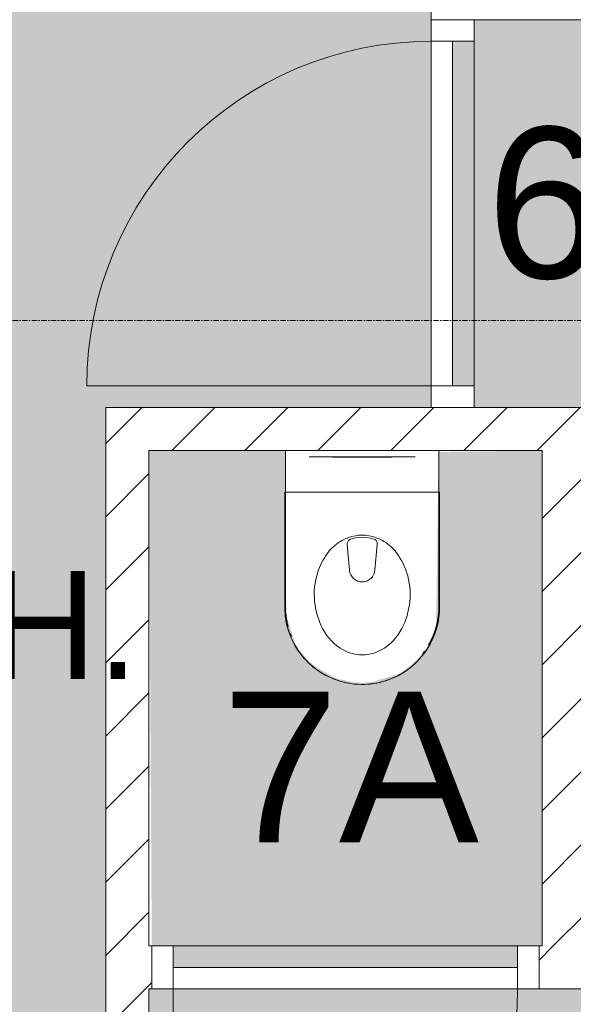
# Model space of a CAD drawing. Header units: millimetres. Extents: x 16153 to 91926, y 4686 to 113494.
# Tile 24 of 55: x 50025 to 51312, y 46548 to 48833. Entities that reach past the tile are written whole.
import ezdxf

# ---------------------------------------------------------------- set-up
doc = ezdxf.new("R2010")
doc.units = ezdxf.units.MM
doc.linetypes.add('ARC Grid Line', pattern=[22.225, 12.7, -3.175, 3.175, -3.175])
for name, color, linetype, lineweight in [('A--A2__Ruwbouw', 8, 'Continuous', 15), ('A--AR9__AlgVoorz', 1, 'Continuous', 9), ('A--L$01A__Algemeen', 7, 'Continuous', 9), ('A--L$07A__Stramien', 1, 'Continuous', 13), ('A--L22__Binnenwanden', 2, 'Continuous', 9), ('A--L3__Afbouw', 2, 'Continuous', 9), ('A--L74__VasteSanitaireVoorz', 1, 'Continuous', 9), ('A--LR9__AlgVoorz', 7, 'Continuous', 9), ('A--TR9__AlgVoorz', 1, 'Continuous', 13)]:
    doc.layers.add(name, color=color, linetype=linetype, lineweight=lineweight)
doc.styles.add('Arial', font='arial.ttf', dxfattribs={"height": 350})
doc.styles.add('Arial_1', font='arial.ttf', dxfattribs={"height": 250})
pattern_1 = [(45, (0, 0), (-84.85281, 84.85281), [])]

# ---------------------------------------------------------------- blocks, each defined once
blk = doc.blocks.new('32_DO_WB_vo deur enkel1 - vo 2-V1-AB-Begane grond')
at = {"layer": 'A--L$01A__Algemeen'}
blk.add_line((520, 50), (520, 850), dxfattribs=at)
blk.add_arc((520, 50), 800, 90, 180, dxfattribs=at)
at = {"layer": 'A--L3__Afbouw'}
for p, q in [((-280, 50), (-330, 50)), ((-330, 50), (-330, -50)), ((520, 50), (-280, 50)), ((-280, 50), (-280, 0)), ((-280, -50), (-280, 50)), ((520, 0), (520, 50)), ((570, 50), (520, 50)), ((520, 50), (520, -50)), ((570, -50), (570, 50)), ((-280, 0), (520, 0)), ((-330, -50), (-280, -50)), ((520, -50), (570, -50))]:
    blk.add_line(p, q, dxfattribs=at)
blk = doc.blocks.new('32_DO_WB_vo deur enkel1 - vo 2-1766203-AB-Begane grond')
at = {"layer": 'A--L$01A__Algemeen'}
blk.add_line((520, -50), (520, -850), dxfattribs=at)
blk.add_arc((520, -50), 800, 180, 270, dxfattribs=at)
at = {"layer": 'A--L3__Afbouw'}
for p, q in [((-330, -50), (-330, 50)), ((-330, 50), (-280, 50)), ((-280, 50), (-280, -50)), ((520, -50), (520, 50)), ((520, 50), (570, 50)), ((570, 50), (570, -50)), ((-280, 0), (520, 0)), ((-280, -50), (-280, 0)), ((520, 0), (520, -50)), ((-280, -50), (-330, -50)), ((520, -50), (-280, -50)), ((570, -50), (520, -50))]:
    blk.add_line(p, q, dxfattribs=at)
blk = doc.blocks.new('74_PF_UN_toilet_rimfree - type-1322126-AB-Begane grond')
at = {"layer": 'A--L$01A__Algemeen'}
for p, q in [((-180, -97.1), (-180, -363.1)), ((179.8, -97.1), (-180, -97.1)), ((-180, -97.1), (-180, -363.1)), ((-180, -97.1), (179.8, -97.1)), ((179.8, -363.1), (179.8, -97.1)), ((179.8, -363.1), (179.8, -97.1))]:
    blk.add_line(p, q, dxfattribs=at)
at = {"layer": 'A--L$01A__Algemeen', "flags": 128}
blk.add_lwpolyline([(-180, -363.1), (-179.9, -370.3), (-179.4, -377.5), (-178.7, -384.7), (-177.7, -391.8), (-176.4, -398.9), (-174.8, -405.9), (-173, -412.8), (-170.9, -419.7), (-168.5, -426.5), (-165.8, -433.2), (-162.9, -439.7), (-159.7, -446.2), (-156.2, -452.5), (-152.5, -458.7), (-148.6, -464.7), (-144.4, -470.6), (-140, -476.2), (-135.4, -481.7), (-130.5, -487.1), (-125.4, -492.2), (-120.2, -497.1), (-114.7, -501.8), (-109.1, -506.2), (-103.3, -510.5), (-97.3, -514.5), (-91.2, -518.3), (-84.9, -521.8), (-78.5, -525), (-72, -528), (-65.3, -530.8), (-58.5, -533.3), (-51.7, -535.5), (-44.8, -537.4), (-37.8, -539), (-30.7, -540.4), (-23.6, -541.5), (-16.4, -542.3), (-9.2, -542.8), (-2.1, -543), (5.1, -542.9), (12.3, -542.6), (19.5, -541.9), (26.6, -541), (33.7, -539.8), (40.8, -538.3), (47.7, -536.5), (54.6, -534.5), (61.4, -532.2), (68.1, -529.6), (74.7, -526.7), (81.2, -523.6), (87.6, -520.2), (93.8, -516.6), (99.8, -512.7), (105.7, -508.6), (111.5, -504.2), (117, -499.6), (122.4, -494.8), (127.6, -489.8), (132.5, -484.6), (137.3, -479.2), (141.8, -473.6), (146.1, -467.9), (150.2, -461.9), (154, -455.9), (157.6, -449.6), (160.9, -443.2), (164, -436.7), (166.8, -430.1), (169.4, -423.4), (171.7, -416.6), (173.6, -409.6), (175.4, -402.7), (176.8, -395.6), (178, -388.5), (178.8, -381.4), (179.4, -374.2), (179.7, -367), (179.8, -363.1)], dxfattribs=at)
at = {"layer": 'A--L$01A__Algemeen'}
blk.add_arc((-0.1, -363.1), 179.9, 180, 360, dxfattribs=at)
for points, knots in [([(-178, -99.1), (-178.2, -98.9), (-178.4, -98.7), (-178.8, -98.3), (-179, -98.1), (-179.1, -98), (-179.3, -97.9), (-179.4, -97.7), (-179.6, -97.5), (-179.7, -97.4), (-179.9, -97.3), (-180, -97.1), (-180, -97.1), (-180, -97.1)], [-1, -1, -1, -1, -0.833333, -0.75, -0.666667, -0.625, -0.583333, -0.5, -0.416667, -0.333333, -0.25, -0.166667, 0, 0, 0, 0]), ([(179.8, -97.1), (179.8, -97.1), (179.7, -97.1), (179.6, -97.3), (179.5, -97.4), (179.4, -97.5), (179.2, -97.7), (179, -97.9), (178.8, -98.1), (178.7, -98.2), (178.5, -98.4), (178.2, -98.7), (177.9, -98.9), (177.8, -99.1)], [0, 0, 0, 0, 0.166667, 0.25, 0.333333, 0.416667, 0.5, 0.583333, 0.666667, 0.708333, 0.75, 0.833333, 1, 1, 1, 1])]:
    blk.add_open_spline(points, degree=3, knots=knots, dxfattribs=at)
at = {"layer": 'A--L74__VasteSanitaireVoorz'}
for p, q in [((-178.3, -63), (-178.3, 0)), ((-178.3, -63), (-178.3, 0)), ((-118, 0), (-123, 0)), ((-118, 0), (118, 0)), ((123, 0), (118, 0)), ((178.3, 0), (178.3, -63)), ((178.3, 0), (178.3, -63)), ((-178.3, 0), (-178.3, -362.3)), ((-178.3, 0), (-178.3, -362.3)), ((-123, -15), (-118, -15)), ((-123, -15), (-118, -15)), ((118, -15), (-118, -15)), ((-69, -15.5), (69, -15.5)), ((-69, -15.5), (69, -15.5)), ((31, -15.5), (-31, -15.5)), ((31, -15.5), (-31, -15.5)), ((118, -15), (123, -15)), ((118, -15), (123, -15)), ((178.3, -362.3), (178.3, 0)), ((178.3, -362.3), (178.3, 0)), ((-178.3, -362.3), (-178.3, -63)), ((-178.3, -362.3), (-178.3, -63)), ((178.3, -63), (178.3, -362.3)), ((178.3, -63), (178.3, -362.3)), ((-34.8, -218.3), (-29.5, -278.1)), ((34.8, -218.3), (29.5, -278.1)), ((-178.3, -362.3), (-178.1, -369.4)), ((-178.3, -362.3), (-178.1, -369.4)), ((-166.8, -425.1), (-164.2, -431.7)), ((-166.8, -425.1), (-164.2, -431.7)), ((140.7, -471.8), (144.9, -466.1)), ((140.7, -471.8), (144.9, -466.1))]:
    blk.add_line(p, q, dxfattribs=at)
at = {"layer": 'A--L74__VasteSanitaireVoorz', "flags": 128}
for points in [[(173.9, -401.4), (175.3, -394.5), (176.5, -387.4), (177.3, -380.3), (177.9, -373.2), (178.2, -366.1), (178.3, -362.3)], [(173.9, -401.4), (175.3, -394.5), (176.5, -387.4), (177.3, -380.3), (177.9, -373.2), (178.2, -366.1), (178.3, -362.3)], [(-177.7, -376.5), (-177, -383.6), (-176, -390.7), (-174.7, -397.7)], [(-177.7, -376.5), (-177, -383.6), (-176, -390.7), (-174.7, -397.7)], [(159.6, -441.7), (162.7, -435.2), (165.4, -428.6), (168, -422)], [(159.6, -441.7), (162.7, -435.2), (165.4, -428.6), (168, -422)]]:
    blk.add_lwpolyline(points, dxfattribs=at)
at = {"layer": 'A--L74__VasteSanitaireVoorz'}
for centre, radius, start, end in [((4.3, -301), 105.4, 109.8989, 125.0353), ((0, -289.1), 92.7, 70.1011, 109.8989), ((0, -289.1), 87.7, 70.1011, 109.8989), ((-4.3, -301), 105.4, 54.9647, 70.1011), ((4.3, -301), 105.4, 125.0353, 144.9647), ((-21.1, -217.1), 13.7, 129.7154, 185), ((21.1, -217.1), 13.7, 355, 50.2846), ((-4.3, -301), 105.4, 35.0353, 54.9647), ((51, -333.7), 162.5, 144.9647, 161.7326), ((-51, -333.7), 162.5, 18.2674, 35.0353), ((51, -333.7), 162.5, 161.7326, 186.2674), ((0, -275.5), 29.6, 185, 355), ((-51, -333.7), 162.5, 353.7326, 18.2674), ((0, -362.3), 178.3, 180, 195), ((0, -362.3), 178.3, 180, 195), ((0, -362.3), 178.3, 180, 195), ((0, -362.3), 178.3, 180, 195), ((73, -331.3), 184.6, 186.2674, 203.7326), ((-73, -331.3), 184.6, 336.2674, 353.7326), ((0, -362.3), 178.3, 330, 0), ((0, -362.3), 178.3, 330, 360), ((0, -362.3), 178.3, 330, 0), ((0, -362.3), 178.3, 330, 360), ((16.9, -356), 123.3, 203.7326, 236.2674), ((-16.9, -356), 123.3, 303.7326, 336.2674), ((0, -381.4), 92.8, 236.2674, 303.7326)]:
    blk.add_arc(centre, radius, start, end, dxfattribs=at)

msp = doc.modelspace()

# ---------------------------------------------------------------- hatches: boundary and pattern name
at = {"layer": 'A--A2__Ruwbouw', "lineweight": 9}
h = msp.add_hatch(dxfattribs=at)
h.set_pattern_fill('FP_1', color=256, angle=45, style=0, pattern_type=2)
h.set_pattern_definition([(45, (0, 0), (-84.85281, 84.85281), [])])
h.paths.add_polyline_path([(50225.3, 44261.4), (50325.3, 44261.4), (50325.3, 47933.4), (50225.3, 47933.4), (50225.3, 45258.7)])
h = msp.add_hatch(dxfattribs=at)
h.set_pattern_fill('FP_2', color=256, angle=45, style=0, pattern_type=2)
h.set_pattern_definition(pattern_1)
h.paths.add_polyline_path([(50325.3, 47833.4), (52253.3, 47833.4), (52253.3, 47933.4), (50325.3, 47933.4)])
h = msp.add_hatch(dxfattribs=at)
h.set_pattern_fill('FP_1', color=256, angle=45, style=0, pattern_type=2)
h.set_pattern_definition(pattern_1)
h.paths.add_polyline_path([(51339.3, 46683.4), (51339.3, 47833.4), (51239.3, 47833.4), (51239.3, 46683.4), (51271.3, 46683.4)])
h = msp.add_hatch(dxfattribs=at)
h.set_pattern_fill('FP_2', color=256, angle=45, style=0, pattern_type=2)
h.set_pattern_definition(pattern_1)
h.paths.add_polyline_path([(50325.3, 46583.4), (50332.3, 46583.4), (50325.3, 46683.4)])
h.paths.add_polyline_path([(51339.3, 46583.4), (51339.3, 46683.4), (51232.3, 46683.4), (51232.3, 46583.4), (51311.1, 46583.4)])
at = {"layer": 'A--AR9__AlgVoorz'}
h = msp.add_hatch(color=7, dxfattribs=at)
h.paths.add_polyline_path([(49125.3, 44126.4), (50025.3, 44126.4), (50025.3, 44161.4), (49975.3, 44161.4), (49975.3, 44211.4), (49175.3, 44211.4), (49175.3, 44161.4), (49125.3, 44156.4)])
h.paths.add_polyline_path([(49975.3, 44261.4), (50225.3, 44261.4), (50225.3, 47933.4), (50981.3, 47933.4), (50981.3, 50833.4), (48263.3, 50833.4), (48263.3, 44261.4), (49776.4, 44261.4)])
h.paths.add_polyline_path([(48487, 44710.2), (48507.7, 44716.6), (48487.2, 44710.2)])
h.paths.add_polyline_path([(48302.7, 45194.4), (48321.7, 44941.1), (48327.9, 44941.1), (48344.8, 44936.5), (48352.6, 44948), (48354.8, 44953.4), (48362.3, 44959.9), (48335.7, 44970.3), (48322.7, 44965.8), (48307.9, 45134.9)])
h.paths.add_polyline_path([(48265.3, 44711.4), (48265.3, 45195.4), (48528.7, 45187.5), (48576.2, 45176), (48609.3, 45154.7), (48624.1, 45123.6), (48633.9, 45043.2), (48630.2, 44819.6), (48618.5, 44766.9), (48592.7, 44738.2), (48562, 44725.3), (48471.2, 44714.8), (48375, 44712.4), (48302.7, 44711.4)])
h.paths.add_polyline_path([(48479.8, 44748.1), (48553.8, 44756.3), (48576.2, 44768.6), (48595.3, 44802.4), (48604.8, 44863.7), (48604.8, 45043.2), (48596.5, 45100), (48579.1, 45135), (48557.4, 45149.3), (48528.7, 45156.1), (48451.9, 45158.1), (48399.3, 45146), (48384.1, 45129), (48377.1, 45100.4), (48373.1, 44973.1), (48382.5, 45077.6), (48394.2, 45125.2), (48418.5, 45146.5), (48479.8, 45151.3), (48547.7, 45144.9), (48577.3, 45126.2), (48592.7, 45085.8), (48596.5, 45060.2), (48598.4, 44888.6), (48592.7, 44821.1), (48572.6, 44777.7), (48527.6, 44758.2), (48452.3, 44756.3), (48418.5, 44760.4), (48387.6, 44792.7), (48382.5, 44829.3), (48387.8, 44771.7), (48414.7, 44753.8), (48451.9, 44748.8), (48471.2, 44748.3)])
h.paths.add_polyline_path([(48465.3, 44930.4), (48481.5, 44937.2), (48488.3, 44953.4), (48481.5, 44969.7), (48465.3, 44976.4), (48459.3, 44968.7), (48462.4, 44967.4), (48459.3, 44938.1), (48459.3, 44931.2)])
h.paths.add_polyline_path([(48487, 45490.2), (48507.7, 45496.6), (48507.3, 45492.4)])
h.paths.add_polyline_path([(48302.7, 45974.4), (48321.7, 45721.1), (48327.9, 45721.1), (48344.8, 45716.5), (48352.6, 45728), (48354.8, 45733.4), (48362.3, 45739.9), (48335.7, 45750.3), (48322.7, 45745.8), (48307.9, 45914.9)])
h.paths.add_polyline_path([(48265.3, 45491.4), (48265.3, 45975.4), (48528.7, 45967.5), (48576.2, 45956), (48609.3, 45934.7), (48624.1, 45903.6), (48633.9, 45823.2), (48630.2, 45599.6), (48611.8, 45536.3), (48592.7, 45518.2), (48562, 45505.3), (48471.2, 45494.8), (48375, 45492.4), (48302.7, 45491.4)])
h.paths.add_polyline_path([(48479.8, 45528.1), (48557.4, 45537.6), (48576.2, 45548.6), (48595.3, 45582.4), (48604.8, 45643.7), (48607.7, 45755.7), (48596.5, 45880), (48579.1, 45915), (48557.4, 45929.3), (48528.7, 45936.1), (48451.9, 45938.1), (48399.3, 45926), (48384.1, 45909), (48377.1, 45880.4), (48373.1, 45753.1), (48382.5, 45857.6), (48394.2, 45905.2), (48418.5, 45926.5), (48479.8, 45931.3), (48547.7, 45924.9), (48577.3, 45906.2), (48592.7, 45865.8), (48597.1, 45827.3), (48600.2, 45711.2), (48592.7, 45601.1), (48572.6, 45557.7), (48527.6, 45538.2), (48452.3, 45536.3), (48415.5, 45543), (48387.6, 45572.7), (48382.5, 45609.3), (48387.8, 45551.7), (48414.7, 45533.8), (48451.9, 45528.8), (48471.2, 45528.3)])
h.paths.add_polyline_path([(48465.3, 45710.4), (48481.5, 45717.2), (48488.3, 45733.4), (48481.5, 45749.7), (48465.3, 45756.4), (48459.3, 45748.7), (48462.4, 45747.4), (48459.3, 45718.1), (48459.3, 45711.2)])
h.paths.add_polyline_path([(48487, 46290.2), (48507.7, 46296.6), (48507.3, 46292.4)])
h.paths.add_polyline_path([(48302.7, 46774.4), (48321.7, 46521.1), (48327.9, 46521.1), (48344.8, 46516.5), (48352.6, 46528), (48354.8, 46533.4), (48362.3, 46539.9), (48335.7, 46550.3), (48322.7, 46545.8), (48307.9, 46714.9)])
h.paths.add_polyline_path([(48265.3, 46291.4), (48265.3, 46775.4), (48528.7, 46767.5), (48576.2, 46756), (48609.3, 46734.7), (48624.1, 46703.6), (48633.9, 46623.2), (48629.6, 46395.9), (48611.8, 46336.3), (48592.7, 46318.2), (48562, 46305.3), (48471.2, 46294.8), (48375, 46292.4), (48302.7, 46291.4)])
h.paths.add_polyline_path([(48479.8, 46328.1), (48557.4, 46337.6), (48576.2, 46348.6), (48595.3, 46382.4), (48604.8, 46443.7), (48604.8, 46623.2), (48596.5, 46680.3), (48579.1, 46715), (48557.4, 46729.3), (48528.7, 46736.1), (48451.9, 46738.1), (48399.3, 46726), (48384.1, 46709), (48377, 46680.3), (48373.1, 46553.1), (48382.5, 46657.6), (48394.2, 46705.2), (48418.5, 46726.5), (48479.8, 46731.3), (48547.7, 46724.9), (48577.3, 46706.2), (48592.7, 46665.8), (48596.5, 46640.2), (48600.2, 46511.2), (48591.3, 46395.9), (48572.6, 46357.7), (48527.6, 46338.2), (48452.3, 46336.3), (48418.5, 46340.4), (48387.6, 46372.7), (48382.5, 46409.3), (48387.8, 46351.7), (48414.7, 46333.8), (48451.9, 46328.8), (48471.2, 46328.3)])
h.paths.add_polyline_path([(48465.3, 46510.4), (48481.5, 46517.2), (48488.3, 46533.4), (48481.5, 46549.7), (48465.3, 46556.4), (48459.3, 46548.7), (48462.4, 46547.4), (48459.3, 46518.1), (48459.3, 46511.2)])
h.paths.add_polyline_path([(48375.4, 48203.6), (48265.3, 48208.8), (48265.3, 48219), (48394.3, 48219), (48394.3, 48203.6)])
h.paths.add_polyline_path([(48394.3, 48531.8), (48399.8, 48521.7), (48400.6, 48528.3)])
h.paths.add_polyline_path([(48605.5, 48469.6), (48580.5, 48452), (48554.5, 48470), (48539.4, 48470), (48394.3, 48464.3), (48475.4, 48448.1), (48394.3, 48448.1), (48394.3, 48437.8), (48583.5, 48432.5), (48591.4, 48434.4), (48595.8, 48443.7), (48595.8, 48455.3), (48599.4, 48460.6)])
h.paths.add_polyline_path([(48265.3, 48219), (48265.3, 48547.9), (48394.3, 48544.3), (48394.3, 48531.8), (48426.2, 48528.3), (48441.4, 48531), (48501.7, 48518.9), (48566.4, 48499.7), (48593.7, 48482.2), (48616.1, 48450.4), (48627.1, 48400.7), (48624.3, 48346.5), (48608.9, 48309.1), (48591.4, 48332.5), (48584.3, 48335.2), (48575.3, 48329.1), (48394.3, 48329.1), (48394.3, 48318.7), (48526.9, 48311.9), (48520.4, 48309.8), (48439.8, 48307.3), (48404.6, 48296.9), (48517.9, 48289.4), (48477.6, 48282.5), (48528.3, 48287.7), (48575.3, 48309.5), (48587.7, 48315.3), (48605.1, 48296.9), (48575.3, 48271.9), (48528.3, 48254.1), (48429.1, 48232.8), (48427.9, 48239.2), (48410.9, 48232.8), (48394.3, 48228.1), (48388.7, 48219.2), (48280.3, 48219)])
h.paths.add_polyline_path([(48605.5, 48297.3), (48605.5, 48310.6), (48608.9, 48302.4)])
h.paths.add_polyline_path([(48595.8, 48346.5), (48590.4, 48359.1), (48590.4, 48350.1), (48591.8, 48349.1)])
h.paths.add_polyline_path([(48599.1, 48402.2), (48590.4, 48416.8), (48588.1, 48409.3), (48595.8, 48404.3)])
h.paths.add_polyline_path([(48599.1, 48364.7), (48595.8, 48396.1), (48590.4, 48380.8), (48598.3, 48366.2)])
h.paths.add_polyline_path([(48338.8, 48547.9), (48265.3, 48547.9), (48265.3, 48563.3), (48394.3, 48558.1), (48389.2, 48547.9), (48343.6, 48547.9)])
h.paths.add_polyline_path([(48280.3, 48963.6), (48265.3, 48968.8), (48265.3, 48979), (48394.3, 48979), (48394.3, 48963.6), (48310.3, 48963.6)])
h.paths.add_polyline_path([(48394.3, 49291.8), (48399.8, 49281.7), (48410.5, 49282.7), (48395.2, 49291.3)])
h.paths.add_polyline_path([(48605.5, 49229.6), (48580.5, 49212), (48554.5, 49230), (48539.4, 49230), (48394.3, 49224.3), (48475.4, 49208.1), (48394.3, 49208.1), (48394.3, 49197.8), (48583.5, 49192.5), (48591.4, 49194.4), (48595.8, 49203.7), (48595.8, 49215.3), (48599.4, 49220.6)])
h.paths.add_polyline_path([(48265.3, 48979), (48265.3, 49307.9), (48394.3, 49304.3), (48394.3, 49291.8), (48420.9, 49290.3), (48442.6, 49290.6), (48501.7, 49278.9), (48566.4, 49259.7), (48596.6, 49239.1), (48616.1, 49210.4), (48627.1, 49160.7), (48624.3, 49106.5), (48608.9, 49069.1), (48592.8, 49096.9), (48584.3, 49095.2), (48575.3, 49089.1), (48394.3, 49089.1), (48394.3, 49078.7), (48523.9, 49075.4), (48520.4, 49069.8), (48439.8, 49067.3), (48404.6, 49056.9), (48517, 49049.1), (48477.6, 49042.5), (48532.2, 49049.1), (48575.3, 49069.5), (48587.7, 49075.3), (48602.1, 49053.6), (48578.9, 49033.8), (48528.3, 49014.1), (48429.1, 48992.8), (48427.9, 48999.2), (48410.9, 48992.8), (48394.3, 48988.1), (48388.7, 48979.2), (48280.3, 48979)])
h.paths.add_polyline_path([(48605.5, 49057.3), (48605.5, 49070.6), (48608.9, 49062.4)])
h.paths.add_polyline_path([(48595.8, 49106.5), (48595.8, 49122.6), (48590.4, 49110.1), (48591.8, 49109.1)])
h.paths.add_polyline_path([(48599.1, 49162.2), (48590.4, 49176.8), (48588.1, 49169.3), (48595.8, 49164.3)])
h.paths.add_polyline_path([(48599.1, 49124.7), (48595.8, 49156.1), (48592.6, 49136.7), (48598.3, 49126.2)])
h.paths.add_polyline_path([(48333.4, 49307.9), (48265.3, 49307.9), (48265.3, 49323.3), (48394.3, 49318.1), (48389.2, 49307.9), (48338.8, 49307.9)])
h.paths.add_polyline_path([(48338.8, 49603.6), (48265.3, 49608.8), (48265.3, 49619), (48394.3, 49619), (48394.3, 49603.6), (48343.6, 49603.6)])
h.paths.add_polyline_path([(48394.3, 49931.8), (48399.8, 49921.7), (48410.5, 49922.7), (48395.2, 49931.3)])
h.paths.add_polyline_path([(48605.5, 49869.6), (48580.5, 49852), (48554.5, 49870), (48539.4, 49870), (48394.3, 49864.3), (48475.4, 49848.1), (48394.3, 49848.1), (48394.3, 49837.8), (48583.5, 49832.5), (48591.4, 49834.4), (48595.8, 49843.7), (48595.8, 49855.3), (48599.4, 49860.6)])
h.paths.add_polyline_path([(48265.3, 49619), (48265.3, 49947.9), (48394.3, 49944.3), (48394.3, 49931.8), (48420.9, 49930.3), (48442.6, 49930.6), (48501.7, 49918.9), (48566.4, 49899.7), (48593.7, 49882.2), (48616.1, 49850.4), (48627.1, 49800.7), (48624.3, 49746.5), (48608.9, 49709.1), (48591.4, 49732.5), (48584.3, 49735.2), (48575.3, 49729.1), (48394.3, 49729.1), (48394.3, 49718.7), (48526.9, 49711.9), (48520.4, 49709.8), (48439.8, 49707.3), (48404.6, 49696.9), (48517.9, 49689.4), (48477.6, 49682.5), (48528.3, 49687.7), (48575.3, 49709.5), (48587.7, 49715.3), (48605.1, 49696.9), (48575.3, 49671.9), (48528.3, 49654.1), (48429.1, 49632.8), (48427.9, 49639.2), (48410.9, 49632.8), (48394.3, 49628.1), (48388.7, 49619.2), (48280.3, 49619)])
h.paths.add_polyline_path([(48605.5, 49697.3), (48605.5, 49710.6), (48608.9, 49702.4)])
h.paths.add_polyline_path([(48595.8, 49746.5), (48590.4, 49759.1), (48590.4, 49750.1), (48591.8, 49749.1)])
h.paths.add_polyline_path([(48599.1, 49802.2), (48590.4, 49816.8), (48590.5, 49807.7), (48595.8, 49804.3)])
h.paths.add_polyline_path([(48599.1, 49764.7), (48595.8, 49796.1), (48590.4, 49780.8), (48598.3, 49766.2)])
h.paths.add_polyline_path([(48312.9, 49947.9), (48265.3, 49947.9), (48265.3, 49963.3), (48394.3, 49958.1), (48389.2, 49947.9), (48314.3, 49947.9)])
h.paths.add_polyline_path([(48394.8, 50541.4), (48401.1, 50531.1), (48402.9, 50536.8), (48394.9, 50541.3)])
h.paths.add_polyline_path([(48605.8, 50478.4), (48580.9, 50460.8), (48554.8, 50479), (48531.2, 50479.1), (48394.7, 50473.9), (48475.4, 50457.4), (48394.5, 50457.5), (48394.7, 50447.3), (48583.6, 50441.4), (48591.6, 50443.2), (48595.9, 50452.4), (48595.9, 50464), (48599.6, 50469.4)])
h.paths.add_polyline_path([(48393.7, 50213.1), (48264.7, 50218.8), (48265.9, 50573.3), (48394.9, 50567.7), (48388.3, 50557.5), (48394.9, 50553.9), (48399.2, 50542), (48421.2, 50539.9), (48443.1, 50540), (48502, 50528.1), (48566.8, 50508.6), (48594, 50491.1), (48616.4, 50459.2), (48627.1, 50409.5), (48624.2, 50355.3), (48608.9, 50317.6), (48592.8, 50346.3), (48584.1, 50344.1), (48575, 50338), (48394.1, 50338.5), (48394.6, 50328.3), (48526.8, 50320.8), (48520.1, 50318.9), (48439.5, 50316.7), (48394.6, 50306.4), (48517.5, 50298.5), (48477.3, 50291.8), (48528, 50296.8), (48575, 50318.4), (48587.5, 50324.2), (48605, 50305.9), (48575, 50280.9), (48528, 50263.2), (48428.6, 50242.3), (48427.4, 50248.7), (48394, 50244.6), (48393.8, 50237.7), (48393.7, 50228.8), (48393.7, 50228.5), (48393.7, 50218.3)])
h.paths.add_polyline_path([(48393.7, 50228.5), (48393.9, 50228.5), (48608.9, 50228.5)])
h.paths.add_polyline_path([(48605.2, 50306.1), (48605.2, 50319.5), (48608.9, 50311.6)])
h.paths.add_polyline_path([(48595.7, 50355.3), (48590.2, 50367.9), (48590.2, 50359), (48591.9, 50357.9)])
h.paths.add_polyline_path([(48599.2, 50411), (48590.5, 50425.7), (48588.2, 50418.2), (48595.9, 50413.1)])
h.paths.add_polyline_path([(48599.1, 50373.6), (48595.9, 50405.1), (48592.5, 50385.6), (48598.3, 50374.9)])
for points in [[(51081.3, 47933.4), (52253.3, 47933.4), (52253.3, 48205.9), (51843.7, 48211.7), (51796.1, 48233.4), (51761.9, 48260.9), (51733.3, 48301.3), (51715, 48362.7), (51714.1, 48397.9), (51723.6, 48442.5), (51740.9, 48478.8), (51768.5, 48512.5), (51804.4, 48538.9), (51866.4, 48558.5), (51937.1, 48561.4), (52253.3, 48561), (52253.3, 48833.4), (51081.3, 48833.4), (51081.3, 48783.4), (51031.3, 48783.4), (51031.3, 47983.4), (51081.3, 47983.4)], [(50382.3, 46633.4), (51182.3, 46633.4), (51182.3, 46683.4), (51239.3, 46683.4), (51239.3, 47833.4), (50998.8, 47829.9), (50993, 47423.9), (50971.3, 47376.3), (50943.8, 47342.1), (50907.9, 47315.4), (50842, 47295.2), (50806.8, 47294.3), (50762.2, 47303.8), (50710.4, 47333), (50692.2, 47348.7), (50665.8, 47384.6), (50646.2, 47446.6), (50643.3, 47517.3), (50643.7, 47833.4), (50325.3, 47833.4), (50332.3, 46683.4), (50382.3, 46683.4)]]:
    msp.add_hatch(color=7, dxfattribs=at).paths.add_polyline_path(points)
h = msp.add_hatch(color=7, dxfattribs=at)
h.paths.add_polyline_path([(51325.3, 44126.4), (51325.3, 44161.4), (51275.3, 44161.4), (51275.3, 44211.4), (50475.3, 44211.4), (50475.3, 44161.4), (50425.3, 44156.4), (50425.3, 44126.4)])
h.paths.add_polyline_path([(52215.8, 44585.4), (52196.8, 44838.8), (52190.6, 44838.8), (52173.7, 44843.3), (52165.9, 44831.9), (52163.7, 44826.4), (52156.2, 44820), (52182.8, 44809.5), (52195.8, 44814.1), (52210.6, 44644.9)])
h.paths.add_polyline_path([(52215.8, 45359.4), (52196.8, 45612.8), (52190.6, 45612.8), (52173.7, 45617.3), (52165.9, 45605.9), (52163.7, 45600.4), (52156.2, 45594), (52182.8, 45583.5), (52195.8, 45588.1), (52210.6, 45418.9)])
h.paths.add_polyline_path([(51900.1, 44261.4), (52253.3, 44261.4), (52253.3, 44584.4), (51989.8, 44592.4), (51942.3, 44603.9), (51909.2, 44625.2), (51894.4, 44656.3), (51884.6, 44736.7), (51888.3, 44960.3), (51906.7, 45023.6), (51925.8, 45041.6), (51956.5, 45054.5), (52047.3, 45065), (52143.6, 45067.4), (52253.3, 45068.4), (52253.3, 45358.4), (51989.8, 45366.4), (51942.3, 45377.9), (51909.2, 45399.2), (51894.4, 45430.3), (51884.6, 45510.7), (51888.3, 45734.3), (51906.7, 45797.6), (51925.8, 45815.6), (51956.5, 45828.5), (52038.7, 45838.4), (52143.6, 45841.4), (52253.3, 45842.4), (52253.3, 46583.4), (50325.3, 46583.4), (50329.9, 44261.4), (51644.4, 44261.4)])
h.paths.add_polyline_path([(52038.7, 44621.1), (52114.3, 44630.8), (52134.4, 44650.9), (52142.4, 44690.1), (52145.4, 44806.7), (52136.1, 44702.3), (52124.3, 44654.7), (52100.1, 44633.4), (52038.7, 44628.6), (51970.8, 44635), (51941.2, 44653.7), (51925.8, 44694.1), (51922, 44719.6), (51918.3, 44848.7), (51930.1, 44974.4), (51945.9, 45002.2), (51990.9, 45021.7), (52066.2, 45023.6), (52100.1, 45019.5), (52130.9, 44987.2), (52136.3, 44939.1), (52130.7, 45008.2), (52103.9, 45026), (52066.6, 45031.1), (51985.1, 45028.2), (51945, 45013.2), (51932.3, 44999.7), (51917.3, 44952.3), (51913.7, 44916.2), (51913.7, 44736.7), (51919.2, 44690.1), (51939.5, 44644.9), (51961.1, 44630.6), (51989.8, 44623.8), (52011.2, 44621.8)])
h.paths.add_polyline_path([(52053.3, 44803.4), (52059.2, 44811.2), (52056.1, 44812.5), (52059.2, 44841.8), (52059.2, 44848.7), (52041.8, 44846.4), (52031, 44832.4), (52033.3, 44814.9), (52047.3, 44804.2)])
h.paths.add_polyline_path([(52038.7, 45395.1), (52114.3, 45404.8), (52134.4, 45424.9), (52141.5, 45453.5), (52145.4, 45580.7), (52136.1, 45476.3), (52124.3, 45428.7), (52100.1, 45407.4), (52038.7, 45402.6), (51970.8, 45409), (51941.2, 45427.7), (51925.8, 45468.1), (51919.8, 45543), (51918.3, 45622.7), (51925.8, 45732.8), (51945.9, 45776.2), (51990.9, 45795.7), (52066.2, 45797.6), (52100.1, 45793.5), (52130.9, 45761.2), (52136.3, 45713.1), (52130.7, 45782.2), (52103.9, 45800), (52066.6, 45805.1), (51985.1, 45802.2), (51945, 45787.2), (51932.3, 45773.7), (51917.3, 45726.3), (51913.7, 45690.2), (51913.7, 45510.7), (51922, 45453.9), (51939.5, 45418.9), (51961.1, 45404.6), (51989.8, 45397.8), (52011.2, 45395.8)])
h.paths.add_polyline_path([(52053.3, 45577.4), (52059.2, 45585.2), (52056.1, 45586.5), (52059.2, 45615.8), (52059.2, 45622.7), (52041.8, 45620.4), (52031, 45606.4), (52033.3, 45588.9), (52047.3, 45578.2)])

# ---------------------------------------------------------------- linework, layer by layer
at = {"layer": 'A--L$07A__Stramien', "linetype": 'ARC Grid Line'}
msp.add_line((62423, 48135.4), (17266.9, 48135.4), dxfattribs=at)
at = {"layer": 'A--L22__Binnenwanden'}
for p, q in [((51081.3, 48783.4), (51081.3, 47983.4)), ((50382.3, 46683.4), (51182.3, 46683.4))]:
    msp.add_line(p, q, dxfattribs=at)
at = {"layer": 'A--L22__Binnenwanden', "lineweight": 15}
for p, q in [((50225.3, 47933.4), (50225.3, 44261.4)), ((52253.3, 47933.4), (50225.3, 47933.4)), ((50325.3, 46683.4), (50325.3, 47833.4)), ((50325.3, 47833.4), (50703.3, 47833.4)), ((50943.9, 47833.4), (51239.3, 47833.4)), ((51239.3, 47833.4), (51239.3, 46683.4)), ((50332.3, 46683.4), (50325.3, 46683.4)), ((50332.3, 46583.4), (50332.3, 46683.4)), ((51239.3, 46683.4), (51232.3, 46683.4)), ((51232.3, 46683.4), (51232.3, 46583.4)), ((50325.3, 44261.4), (50325.3, 46583.4)), ((50325.3, 46583.4), (50332.3, 46583.4)), ((51232.3, 46583.4), (51339.3, 46583.4))]:
    msp.add_line(p, q, dxfattribs=at)
at = {"layer": 'A--LR9__AlgVoorz', "flags": 128}
for points in [[(49003.3, 50833.4), (48263.3, 50833.4), (48263.3, 44261.4), (50225.3, 44261.4), (50225.3, 46633.4), (50225.3, 47933.4), (50981.3, 47933.4), (50981.3, 48883.4), (50981.3, 49883.4), (50981.3, 50833.4)], [(51081.3, 47933.4), (51289.3, 47933.4), (52253.3, 47933.4), (52253.3, 48833.4), (51081.3, 48833.4)], [(50325.3, 47833.4), (50325.3, 46683.4), (51239.3, 46683.4), (51239.3, 47833.4), (51031.3, 47833.4)], [(50325.3, 46583.4), (50325.3, 44261.4), (52253.3, 44261.4), (52253.3, 46583.4), (51289.3, 46583.4)]]:
    msp.add_lwpolyline(points, close=True, dxfattribs=at)

# ---------------------------------------------------------------- block references
at = {"layer": 'A--L3__Afbouw'}
for name, p, rotation in [('32_DO_WB_vo deur enkel1 - vo 2-1766203-AB-Begane grond', (51031.3, 48503.4), 269.9999999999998), ('32_DO_WB_vo deur enkel1 - vo 2-V1-AB-Begane grond', (50902.3, 46633.4), 180)]:
    msp.add_blockref(name, p, dxfattribs=dict(at, rotation=rotation))
at = {"layer": 'A--L74__VasteSanitaireVoorz'}
msp.add_blockref('74_PF_UN_toilet_rimfree - type-1322126-AB-Begane grond', (50821.3, 47833.4), dxfattribs=at)

# ---------------------------------------------------------------- texts
at = {"layer": 'A--TR9__AlgVoorz', "attachment_point": 1}
for s, insert, char_height, width, style in [('6C', (51110, 48583.6), 350, 769.62, 'Arial'), ('Toiletruimte H.', (48031.2, 47553.3), 250, 2741.771, 'Arial_1'), ('7A', (50495, 47273.7), 350, 737.552, 'Arial')]:
    msp.add_mtext(s, dxfattribs=dict(at, insert=insert, char_height=char_height, width=width, style=style))

doc.saveas('drawing.dxf')
